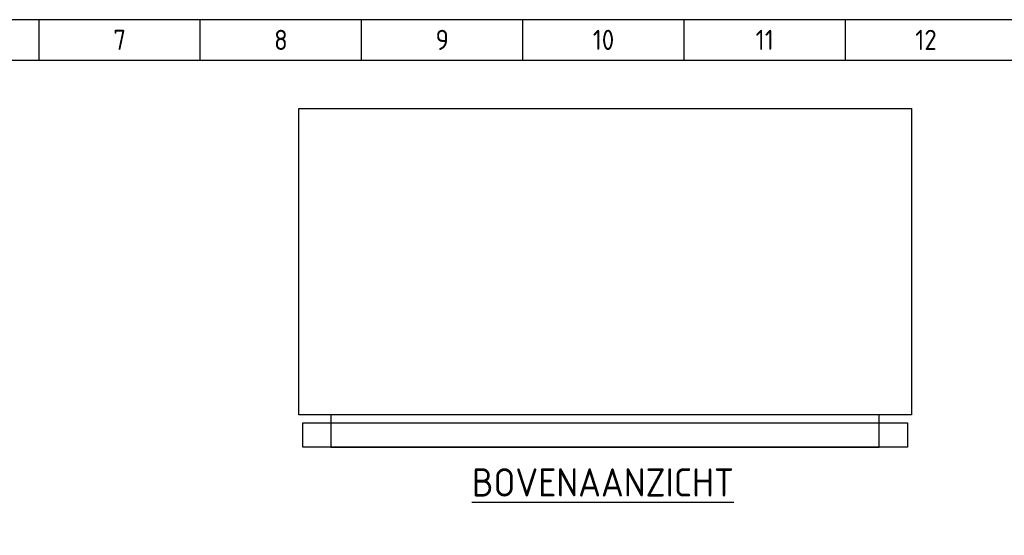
# Model space of a CAD drawing. Extents: x 40 to 2050, y 50 to 1450.
# Tile 6 of 7: x 638 to 1249, y 1130 to 1450. Entities that reach past the tile are written whole.
import ezdxf
from ezdxf.enums import TextEntityAlignment as Align

# ---------------------------------------------------------------- set-up
doc = ezdxf.new("R2010")
doc.units = 0
doc.header["$LTSCALE"] = 15
doc.header["$MEASUREMENT"] = 0
doc.layers.get('0').update_dxf_attribs({"linetype": 'CONTINUOUS'})
for name, color, linetype in [('0-25', 7, 'CONTINUOUS'), ('0-35', 2, 'CONTINUOUS'), ('0-50', 3, 'CONTINUOUS'), ('B-35', 2, 'CONTINUOUS'), ('S-25', 7, 'CONTINUOUS')]:
    doc.layers.add(name, color=color, linetype=linetype)
doc.styles.add('ISO', font='iso.shx')
doc.styles.add('Maatvoering', font='iso.shx')

# ---------------------------------------------------------------- blocks, each defined once
blk = doc.blocks.new('KADERA3')
at = {"layer": '0-25'}
for p, q in [((130, 285), (130, 290)), ((150, 285), (150, 290)), ((170, 285), (170, 290)), ((190, 285), (190, 290)), ((210, 285), (210, 290)), ((230, 285), (230, 290)), ((10, 285), (410, 285))]:
    blk.add_line(p, q, dxfattribs=at)
at = {"layer": '0-50'}
blk.add_lwpolyline([(10, 10), (410, 10), (410, 290), (10, 290)], close=True, dxfattribs=at)
at = {"layer": '0-25', "style": 'ISO'}
for tag, p in [('STR1', (20, 287.5)), ('STR2', (40, 287.5)), ('STR3', (60, 287.5)), ('STR4', (80, 287.5)), ('STR5', (100, 287.5)), ('STR6', (120, 287.5)), ('STR7', (140, 287.5)), ('STR8', (160, 287.5)), ('STR9', (180, 287.5)), ('STR10', (200, 287.5)), ('STR11', (220, 287.5)), ('STR12', (240, 287.5)), ('STR13', (260, 287.5)), ('STR14', (280, 287.5)), ('STR15', (300, 287.5)), ('STR16', (320, 287.5)), ('STR17', (340, 287.5)), ('STR18', (360, 287.5)), ('STR19', (380, 287.5)), ('STR20', (400, 287.5)), ('W', (180, 12.5)), ('Z', (310, 12.5)), ('Y', (327.5, 12.5))]:
    blk.add_attdef(tag, text='', height=2.5, dxfattribs=at).set_placement(p, align=Align.MIDDLE)
for tag, p in [('N', (220, 22.5)), ('B', (92.5, 17.5)), ('P', (220, 17.5)), ('C', (92.5, 12.5)), ('U', (220, 12.5)), ('REV', (295, 12.5))]:
    blk.add_attdef(tag, text='', height=2.5, dxfattribs=at).set_placement(p, align=Align.MIDDLE_LEFT)
at = {"layer": '0-35', "style": 'ISO'}
blk.add_attdef('RNR', text='', height=3.5, dxfattribs=at).set_placement((305, 17.5), align=Align.MIDDLE)
for tag, p in [('X', (178.5, 17.5)), ('FORM', (402.5, 15))]:
    blk.add_attdef(tag, text='', height=3.5, dxfattribs=at).set_placement(p, align=Align.MIDDLE_LEFT)
at = {"layer": '0-50', "style": 'ISO'}
for tag, p in [('M', (342.5, 15)), ('O', (365, 15))]:
    blk.add_attdef(tag, text='', height=5, dxfattribs=at).set_placement(p, align=Align.MIDDLE)
blk.add_attdef('Q', text='', height=5, dxfattribs=at).set_placement((382.5, 15), align=Align.MIDDLE_LEFT)

msp = doc.modelspace()

# ---------------------------------------------------------------- linework, layer by layer
for p, q in [((811, 1205), (811, 1395)), ((811, 1395), (1191, 1395)), ((1191, 1395), (1191, 1205)), ((1191, 1205), (811, 1205)), ((831, 1205), (831, 1185)), ((1171, 1205), (831, 1205)), ((1171, 1185), (1171, 1205)), ((813.5, 1185), (813.5, 1200)), ((813.5, 1200), (1188.5, 1200)), ((1188.5, 1200), (1188.5, 1185)), ((1188.5, 1185), (813.5, 1185)), ((831, 1185), (1171, 1185))]:
    msp.add_line(p, q)

# ---------------------------------------------------------------- block references
at = {"layer": 'S-25'}
ref = msp.add_blockref('KADERA3', (0, 0), dxfattribs=dict(at, xscale=5, yscale=5, zscale=5))
ref.add_attrib('STR7', '7', dxfattribs={"layer": '0-25', "height": 12.5, "style": 'ISO'}).set_placement((700, 1437.5), align=Align.MIDDLE)
ref.add_attrib('STR8', '8', dxfattribs={"layer": '0-25', "height": 12.5, "style": 'ISO'}).set_placement((800, 1437.5), align=Align.MIDDLE)
ref.add_attrib('STR9', '9', dxfattribs={"layer": '0-25', "height": 12.5, "style": 'ISO'}).set_placement((900, 1437.5), align=Align.MIDDLE)
ref.add_attrib('STR10', '10', dxfattribs={"layer": '0-25', "height": 12.5, "style": 'ISO'}).set_placement((1000, 1437.5), align=Align.MIDDLE)
ref.add_attrib('STR11', '11', dxfattribs={"layer": '0-25', "height": 12.5, "style": 'ISO'}).set_placement((1100, 1437.5), align=Align.MIDDLE)
ref.add_attrib('STR12', '12', dxfattribs={"layer": '0-25', "height": 12.5, "style": 'ISO'}).set_placement((1200, 1437.5), align=Align.MIDDLE)

# ---------------------------------------------------------------- texts
at = {"layer": 'B-35', "style": 'Maatvoering'}
msp.add_text('%%UBOVENAANZICHT', height=17.5, dxfattribs=at).set_placement((918.44, 1154.35))

doc.saveas('drawing.dxf')
